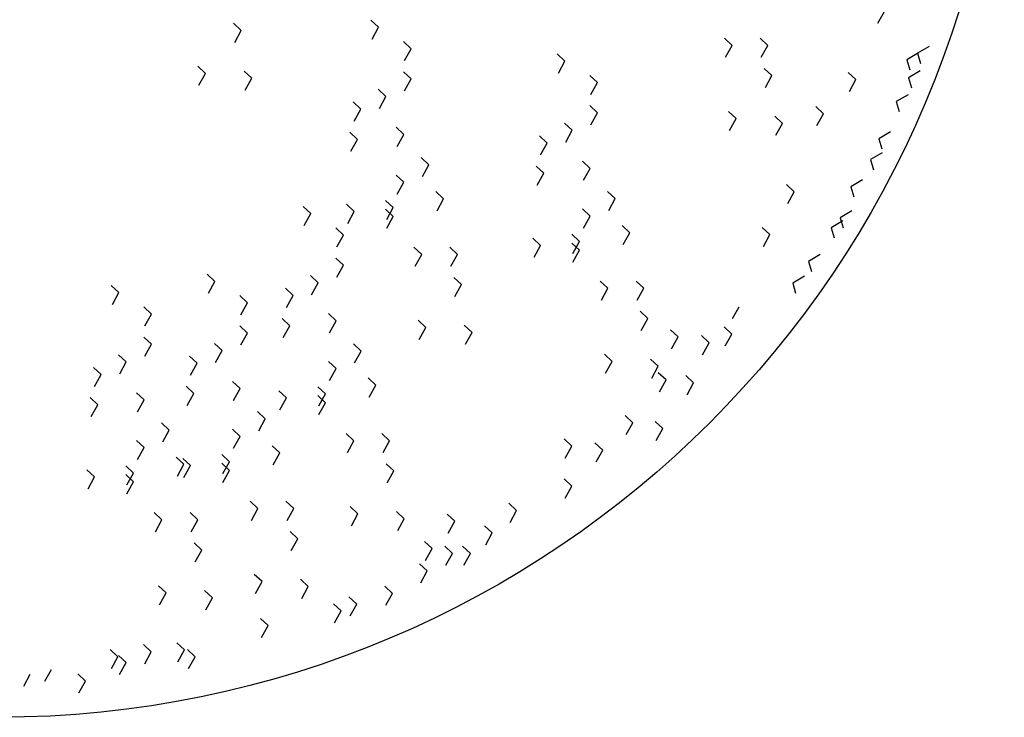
# Model space of a CAD drawing. Extents: x 9.7 to 10.7, y 7.38 to 8.38.
# Tile 2 of 4: x 10.21 to 10.7, y 7.38 to 7.72. Entities that reach past the tile are written whole.
import ezdxf

# ---------------------------------------------------------------- set-up
doc = ezdxf.new("R2010")
doc.units = 0
doc.header["$LTSCALE"] = 0.3
doc.header["$MEASUREMENT"] = 0
doc.layers.get('0').update_dxf_attribs({"linetype": 'CONTINUOUS'})

msp = doc.modelspace()

# ---------------------------------------------------------------- linework, layer by layer
for p, q in [((10.63468, 7.72275), (10.63796, 7.72866)), ((10.38656, 7.72077), (10.38273, 7.72434)), ((10.38656, 7.72077), (10.38273, 7.72434)), ((10.31828, 7.71916), (10.31446, 7.72273)), ((10.31828, 7.71916), (10.31446, 7.72273)), ((10.31501, 7.71325), (10.31828, 7.71916)), ((10.31501, 7.71325), (10.31828, 7.71916)), ((10.38328, 7.71486), (10.38656, 7.72077)), ((10.38328, 7.71486), (10.38656, 7.72077)), ((10.4027, 7.71011), (10.39887, 7.71367)), ((10.4027, 7.71011), (10.39887, 7.71367)), ((10.56229, 7.71172), (10.55846, 7.71529)), ((10.56229, 7.71172), (10.55846, 7.71529)), ((10.58004, 7.71172), (10.57622, 7.71529)), ((10.58004, 7.71172), (10.57622, 7.71529)), ((10.39943, 7.70419), (10.4027, 7.71011)), ((10.39943, 7.70419), (10.4027, 7.71011)), ((10.55901, 7.70581), (10.56229, 7.71172)), ((10.55901, 7.70581), (10.56229, 7.71172)), ((10.57677, 7.70581), (10.58004, 7.71172)), ((10.57677, 7.70581), (10.58004, 7.71172)), ((10.6602, 7.71123), (10.65438, 7.7078)), ((10.6602, 7.71123), (10.65438, 7.7078)), ((10.47916, 7.70392), (10.47533, 7.70749)), ((10.47916, 7.70392), (10.47533, 7.70749)), ((10.47589, 7.69801), (10.47916, 7.70392)), ((10.47589, 7.69801), (10.47916, 7.70392)), ((10.65495, 7.70805), (10.64913, 7.70462)), ((10.64913, 7.70462), (10.65061, 7.6996)), ((10.64913, 7.70462), (10.65061, 7.6996)), ((10.65438, 7.7078), (10.65586, 7.70278)), ((10.65438, 7.7078), (10.65586, 7.70278)), ((10.30053, 7.69783), (10.2967, 7.7014)), ((10.30053, 7.69783), (10.2967, 7.7014)), ((10.32353, 7.69541), (10.3197, 7.69898)), ((10.32353, 7.69541), (10.3197, 7.69898)), ((10.4027, 7.69508), (10.39887, 7.69865)), ((10.4027, 7.69508), (10.39887, 7.69865)), ((10.58206, 7.6967), (10.57823, 7.70026)), ((10.58206, 7.6967), (10.57823, 7.70026)), ((10.65569, 7.69903), (10.64986, 7.6956)), ((10.65569, 7.69903), (10.64986, 7.6956)), ((10.29725, 7.69192), (10.30053, 7.69783)), ((10.29725, 7.69192), (10.30053, 7.69783)), ((10.32025, 7.68949), (10.32353, 7.69541)), ((10.32025, 7.68949), (10.32353, 7.69541)), ((10.39943, 7.68917), (10.4027, 7.69508)), ((10.4953, 7.69326), (10.49148, 7.69683)), ((10.4953, 7.69326), (10.49148, 7.69683)), ((10.57879, 7.69078), (10.58206, 7.6967)), ((10.57879, 7.69078), (10.58206, 7.6967)), ((10.62383, 7.69473), (10.62001, 7.6983)), ((10.62383, 7.69473), (10.62001, 7.6983)), ((10.62056, 7.68882), (10.62383, 7.69473)), ((10.64986, 7.6956), (10.65135, 7.69058)), ((10.64986, 7.6956), (10.65135, 7.69058)), ((10.39019, 7.68635), (10.38636, 7.68992)), ((10.39019, 7.68635), (10.38636, 7.68992)), ((10.49203, 7.68734), (10.4953, 7.69326)), ((10.49203, 7.68734), (10.4953, 7.69326)), ((10.38691, 7.68044), (10.39019, 7.68635)), ((10.38691, 7.68044), (10.39019, 7.68635)), ((10.6497, 7.68724), (10.64388, 7.68381)), ((10.6497, 7.68724), (10.64388, 7.68381)), ((10.37768, 7.68005), (10.37385, 7.68362)), ((10.3744, 7.67414), (10.37768, 7.68005)), ((10.3744, 7.67414), (10.37768, 7.68005)), ((10.4953, 7.67823), (10.49148, 7.6818)), ((10.4953, 7.67823), (10.49148, 7.6818)), ((10.60769, 7.67776), (10.60386, 7.68133)), ((10.60769, 7.67776), (10.60386, 7.68133)), ((10.64388, 7.68381), (10.64536, 7.6788)), ((10.64388, 7.68381), (10.64536, 7.6788)), ((10.49203, 7.67232), (10.4953, 7.67823)), ((10.5643, 7.67537), (10.56048, 7.67894)), ((10.5643, 7.67537), (10.56048, 7.67894)), ((10.56103, 7.66945), (10.5643, 7.67537)), ((10.56103, 7.66945), (10.5643, 7.67537)), ((10.58731, 7.67294), (10.58348, 7.67651)), ((10.58731, 7.67294), (10.58348, 7.67651)), ((10.60441, 7.67185), (10.60769, 7.67776)), ((10.60441, 7.67185), (10.60769, 7.67776)), ((10.39907, 7.66745), (10.39524, 7.67102)), ((10.39907, 7.66745), (10.39524, 7.67102)), ((10.48279, 7.66951), (10.47897, 7.67307)), ((10.48279, 7.66951), (10.47897, 7.67307)), ((10.47952, 7.66359), (10.48279, 7.66951)), ((10.47952, 7.66359), (10.48279, 7.66951)), ((10.58403, 7.66703), (10.58731, 7.67294)), ((10.58403, 7.66703), (10.58731, 7.67294)), ((10.37606, 7.66503), (10.37224, 7.66859)), ((10.37606, 7.66503), (10.37224, 7.66859)), ((10.37279, 7.65911), (10.37606, 7.66503)), ((10.37279, 7.65911), (10.37606, 7.66503)), ((10.39579, 7.66153), (10.39907, 7.66745)), ((10.39579, 7.66153), (10.39907, 7.66745)), ((10.47028, 7.6632), (10.46646, 7.66677)), ((10.64102, 7.66874), (10.63519, 7.66531)), ((10.64102, 7.66874), (10.63519, 7.66531)), ((10.63519, 7.66531), (10.63668, 7.66029)), ((10.63519, 7.66531), (10.63668, 7.66029)), ((10.46701, 7.65729), (10.47028, 7.6632)), ((10.46701, 7.65729), (10.47028, 7.6632)), ((10.41158, 7.65242), (10.40775, 7.65599)), ((10.41158, 7.65242), (10.40775, 7.65599)), ((10.63689, 7.65837), (10.63107, 7.65493)), ((10.63689, 7.65837), (10.63107, 7.65493)), ((10.63107, 7.65493), (10.63256, 7.64992)), ((10.63107, 7.65493), (10.63256, 7.64992)), ((10.4083, 7.64651), (10.41158, 7.65242)), ((10.4083, 7.64651), (10.41158, 7.65242)), ((10.46867, 7.64818), (10.46484, 7.65174)), ((10.46867, 7.64818), (10.46484, 7.65174)), ((10.49167, 7.6506), (10.48785, 7.65417)), ((10.49167, 7.6506), (10.48785, 7.65417)), ((10.4884, 7.64469), (10.49167, 7.6506)), ((10.4884, 7.64469), (10.49167, 7.6506)), ((10.39907, 7.6437), (10.39524, 7.64726)), ((10.39907, 7.6437), (10.39524, 7.64726)), ((10.46539, 7.64226), (10.46867, 7.64818)), ((10.46539, 7.64226), (10.46867, 7.64818)), ((10.62713, 7.64481), (10.62131, 7.64138)), ((10.62713, 7.64481), (10.62131, 7.64138)), ((10.39579, 7.63778), (10.39907, 7.6437)), ((10.39579, 7.63778), (10.39907, 7.6437)), ((10.59316, 7.63898), (10.58933, 7.64255)), ((10.62131, 7.64138), (10.62279, 7.63636)), ((10.62131, 7.64138), (10.62279, 7.63636)), ((10.41884, 7.63546), (10.41502, 7.63902)), ((10.41884, 7.63546), (10.41502, 7.63902)), ((10.41557, 7.62954), (10.41884, 7.63546)), ((10.41557, 7.62954), (10.41884, 7.63546)), ((10.50418, 7.63557), (10.50036, 7.63914)), ((10.50418, 7.63557), (10.50036, 7.63914)), ((10.50091, 7.62966), (10.50418, 7.63557)), ((10.50091, 7.62966), (10.50418, 7.63557)), ((10.58989, 7.63307), (10.59316, 7.63898)), ((10.58989, 7.63307), (10.59316, 7.63898)), ((10.35288, 7.6281), (10.34906, 7.63167)), ((10.35288, 7.6281), (10.34906, 7.63167)), ((10.37445, 7.62915), (10.37062, 7.63272)), ((10.37445, 7.62915), (10.37062, 7.63272)), ((10.39382, 7.63109), (10.39, 7.63466)), ((10.39382, 7.63109), (10.39, 7.63466)), ((10.39382, 7.62673), (10.39, 7.6303)), ((10.39382, 7.62673), (10.39, 7.6303)), ((10.39055, 7.62518), (10.39382, 7.63109)), ((10.49167, 7.62685), (10.48785, 7.63041)), ((10.49167, 7.62685), (10.48785, 7.63041)), ((10.34961, 7.62219), (10.35288, 7.6281)), ((10.34961, 7.62219), (10.35288, 7.6281)), ((10.37118, 7.62324), (10.37445, 7.62915)), ((10.37118, 7.62324), (10.37445, 7.62915)), ((10.39055, 7.62082), (10.39382, 7.62673)), ((10.4884, 7.62093), (10.49167, 7.62685)), ((10.4884, 7.62093), (10.49167, 7.62685)), ((10.62183, 7.62943), (10.61601, 7.62599)), ((10.62183, 7.62943), (10.61601, 7.62599)), ((10.61601, 7.62599), (10.61749, 7.62098)), ((10.61601, 7.62599), (10.61749, 7.62098)), ((10.36903, 7.61744), (10.3652, 7.62101)), ((10.36903, 7.61744), (10.3652, 7.62101)), ((10.51145, 7.61861), (10.50762, 7.62217)), ((10.51145, 7.61861), (10.50762, 7.62217)), ((10.58105, 7.61765), (10.57723, 7.62122)), ((10.58105, 7.61765), (10.57723, 7.62122)), ((10.61737, 7.62448), (10.61154, 7.62104)), ((10.61737, 7.62448), (10.61154, 7.62104)), ((10.61154, 7.62104), (10.61303, 7.61603)), ((10.61154, 7.62104), (10.61303, 7.61603)), ((10.36575, 7.61153), (10.36903, 7.61744)), ((10.36575, 7.61153), (10.36903, 7.61744)), ((10.46705, 7.6123), (10.46323, 7.61587)), ((10.46705, 7.6123), (10.46323, 7.61587)), ((10.48642, 7.61424), (10.4826, 7.61781)), ((10.48642, 7.61424), (10.4826, 7.61781)), ((10.50817, 7.61269), (10.51145, 7.61861)), ((10.50817, 7.61269), (10.51145, 7.61861)), ((10.57778, 7.61174), (10.58105, 7.61765)), ((10.40795, 7.60782), (10.40412, 7.61139)), ((10.40795, 7.60782), (10.40412, 7.61139)), ((10.4257, 7.60782), (10.42188, 7.61139)), ((10.4257, 7.60782), (10.42188, 7.61139)), ((10.46378, 7.60639), (10.46705, 7.6123)), ((10.46378, 7.60639), (10.46705, 7.6123)), ((10.48642, 7.60988), (10.4826, 7.61345)), ((10.48642, 7.60988), (10.4826, 7.61345)), ((10.48315, 7.60833), (10.48642, 7.61424)), ((10.36903, 7.60241), (10.3652, 7.60598)), ((10.36903, 7.60241), (10.3652, 7.60598)), ((10.40467, 7.60191), (10.40795, 7.60782)), ((10.40467, 7.60191), (10.40795, 7.60782)), ((10.42243, 7.60191), (10.4257, 7.60782)), ((10.42243, 7.60191), (10.4257, 7.60782)), ((10.48315, 7.60397), (10.48642, 7.60988)), ((10.60608, 7.6078), (10.60026, 7.60436)), ((10.60608, 7.6078), (10.60026, 7.60436)), ((10.36575, 7.5965), (10.36903, 7.60241)), ((10.60026, 7.60436), (10.60174, 7.59935)), ((10.60026, 7.60436), (10.60174, 7.59935)), ((10.30518, 7.59441), (10.30135, 7.59797)), ((10.30518, 7.59441), (10.30135, 7.59797)), ((10.35652, 7.59369), (10.35269, 7.59725)), ((10.35652, 7.59369), (10.35269, 7.59725)), ((10.42772, 7.5928), (10.4239, 7.59636)), ((10.42772, 7.5928), (10.4239, 7.59636)), ((10.59818, 7.59695), (10.59236, 7.59352)), ((10.59818, 7.59695), (10.59236, 7.59352)), ((10.25747, 7.58879), (10.25365, 7.59236)), ((10.25747, 7.58879), (10.25365, 7.59236)), ((10.3019, 7.58849), (10.30518, 7.59441)), ((10.3019, 7.58849), (10.30518, 7.59441)), ((10.34401, 7.58739), (10.34018, 7.59095)), ((10.35324, 7.58777), (10.35652, 7.59369)), ((10.35324, 7.58777), (10.35652, 7.59369)), ((10.42445, 7.58688), (10.42772, 7.5928)), ((10.42445, 7.58688), (10.42772, 7.5928)), ((10.50055, 7.59098), (10.49672, 7.59454)), ((10.50055, 7.59098), (10.49672, 7.59454)), ((10.49727, 7.58506), (10.50055, 7.59098)), ((10.49727, 7.58506), (10.50055, 7.59098)), ((10.51831, 7.59098), (10.51448, 7.59454)), ((10.51831, 7.59098), (10.51448, 7.59454)), ((10.51503, 7.58506), (10.51831, 7.59098)), ((10.51503, 7.58506), (10.51831, 7.59098)), ((10.59236, 7.59352), (10.59384, 7.5885)), ((10.59236, 7.59352), (10.59384, 7.5885)), ((10.2542, 7.58288), (10.25747, 7.58879)), ((10.2542, 7.58288), (10.25747, 7.58879)), ((10.32132, 7.58374), (10.3175, 7.58731)), ((10.32132, 7.58374), (10.3175, 7.58731)), ((10.34073, 7.58147), (10.34401, 7.58739)), ((10.34073, 7.58147), (10.34401, 7.58739)), ((10.27362, 7.57813), (10.26979, 7.58169)), ((10.27362, 7.57813), (10.26979, 7.58169)), ((10.31805, 7.57783), (10.32132, 7.58374)), ((10.31805, 7.57783), (10.32132, 7.58374)), ((10.56244, 7.57587), (10.56572, 7.58178)), ((10.56244, 7.57587), (10.56572, 7.58178)), ((10.27034, 7.57221), (10.27362, 7.57813)), ((10.27034, 7.57221), (10.27362, 7.57813)), ((10.36539, 7.57478), (10.36157, 7.57835)), ((10.36539, 7.57478), (10.36157, 7.57835)), ((10.52032, 7.57595), (10.5165, 7.57952)), ((10.52032, 7.57595), (10.5165, 7.57952)), ((10.32132, 7.56872), (10.3175, 7.57228)), ((10.32132, 7.56872), (10.3175, 7.57228)), ((10.34239, 7.57236), (10.33857, 7.57593)), ((10.34239, 7.57236), (10.33857, 7.57593)), ((10.33912, 7.56644), (10.34239, 7.57236)), ((10.33912, 7.56644), (10.34239, 7.57236)), ((10.36212, 7.56887), (10.36539, 7.57478)), ((10.36212, 7.56887), (10.36539, 7.57478)), ((10.40996, 7.57147), (10.40614, 7.57504)), ((10.40996, 7.57147), (10.40614, 7.57504)), ((10.40669, 7.56555), (10.40996, 7.57147)), ((10.40669, 7.56555), (10.40996, 7.57147)), ((10.43297, 7.56904), (10.42914, 7.57261)), ((10.43297, 7.56904), (10.42914, 7.57261)), ((10.51705, 7.57003), (10.52032, 7.57595)), ((10.51705, 7.57003), (10.52032, 7.57595)), ((10.56209, 7.56821), (10.55826, 7.57178)), ((10.27362, 7.5631), (10.26979, 7.56667)), ((10.27362, 7.5631), (10.26979, 7.56667)), ((10.31805, 7.5628), (10.32132, 7.56872)), ((10.42969, 7.56313), (10.43297, 7.56904)), ((10.42969, 7.56313), (10.43297, 7.56904)), ((10.53545, 7.56676), (10.53162, 7.57032)), ((10.53545, 7.56676), (10.53162, 7.57032)), ((10.53218, 7.56084), (10.53545, 7.56676)), ((10.55079, 7.56385), (10.54696, 7.56741)), ((10.55079, 7.56385), (10.54696, 7.56741)), ((10.55881, 7.5623), (10.56209, 7.56821)), ((10.27034, 7.55718), (10.27362, 7.5631)), ((10.30881, 7.55999), (10.30499, 7.56356)), ((10.30881, 7.55999), (10.30499, 7.56356)), ((10.37791, 7.55975), (10.37408, 7.56332)), ((10.37791, 7.55975), (10.37408, 7.56332)), ((10.54751, 7.55793), (10.55079, 7.56385)), ((10.54751, 7.55793), (10.55079, 7.56385)), ((10.26111, 7.55437), (10.25728, 7.55794)), ((10.26111, 7.55437), (10.25728, 7.55794)), ((10.2963, 7.55369), (10.29247, 7.55726)), ((10.30554, 7.55408), (10.30881, 7.55999)), ((10.30554, 7.55408), (10.30881, 7.55999)), ((10.37463, 7.55384), (10.37791, 7.55975)), ((10.37463, 7.55384), (10.37791, 7.55975)), ((10.50257, 7.55462), (10.49874, 7.55819)), ((10.50257, 7.55462), (10.49874, 7.55819)), ((10.25783, 7.54846), (10.26111, 7.55437)), ((10.25783, 7.54846), (10.26111, 7.55437)), ((10.29303, 7.54777), (10.2963, 7.55369)), ((10.29303, 7.54777), (10.2963, 7.55369)), ((10.36539, 7.55103), (10.36157, 7.5546)), ((10.36539, 7.55103), (10.36157, 7.5546)), ((10.49929, 7.5487), (10.50257, 7.55462)), ((10.49929, 7.5487), (10.50257, 7.55462)), ((10.52557, 7.5522), (10.52175, 7.55576)), ((10.52557, 7.5522), (10.52175, 7.55576)), ((10.5223, 7.54628), (10.52557, 7.5522)), ((10.5223, 7.54628), (10.52557, 7.5522)), ((10.2486, 7.54807), (10.24477, 7.55164)), ((10.24532, 7.54216), (10.2486, 7.54807)), ((10.24532, 7.54216), (10.2486, 7.54807)), ((10.36212, 7.54511), (10.36539, 7.55103)), ((10.36212, 7.54511), (10.36539, 7.55103)), ((10.5294, 7.54543), (10.52557, 7.54899)), ((10.5294, 7.54543), (10.52557, 7.54899)), ((10.54312, 7.54397), (10.53929, 7.54754)), ((10.54312, 7.54397), (10.53929, 7.54754)), ((10.29469, 7.53866), (10.29086, 7.54223)), ((10.29469, 7.53866), (10.29086, 7.54223)), ((10.31769, 7.54108), (10.31386, 7.54465)), ((10.31769, 7.54108), (10.31386, 7.54465)), ((10.36015, 7.53843), (10.35632, 7.54199)), ((10.36015, 7.53843), (10.35632, 7.54199)), ((10.38517, 7.54279), (10.38134, 7.54636)), ((10.38517, 7.54279), (10.38134, 7.54636)), ((10.38189, 7.53687), (10.38517, 7.54279)), ((10.38189, 7.53687), (10.38517, 7.54279)), ((10.52612, 7.53951), (10.5294, 7.54543)), ((10.52612, 7.53951), (10.5294, 7.54543)), ((10.53984, 7.53806), (10.54312, 7.54397)), ((10.53984, 7.53806), (10.54312, 7.54397)), ((10.26999, 7.53547), (10.26616, 7.53904)), ((10.26999, 7.53547), (10.26616, 7.53904)), ((10.29141, 7.53275), (10.29469, 7.53866)), ((10.29141, 7.53275), (10.29469, 7.53866)), ((10.31442, 7.53517), (10.31769, 7.54108)), ((10.31442, 7.53517), (10.31769, 7.54108)), ((10.34078, 7.53649), (10.33695, 7.54005)), ((10.34078, 7.53649), (10.33695, 7.54005)), ((10.36015, 7.53406), (10.35632, 7.53763)), ((10.36015, 7.53406), (10.35632, 7.53763)), ((10.35687, 7.53251), (10.36015, 7.53843)), ((10.24698, 7.53304), (10.24316, 7.53661)), ((10.24698, 7.53304), (10.24316, 7.53661)), ((10.24371, 7.52713), (10.24698, 7.53304)), ((10.24371, 7.52713), (10.24698, 7.53304)), ((10.26671, 7.52955), (10.26999, 7.53547)), ((10.26671, 7.52955), (10.26999, 7.53547)), ((10.3375, 7.53057), (10.34078, 7.53649)), ((10.3375, 7.53057), (10.34078, 7.53649)), ((10.35687, 7.52815), (10.36015, 7.53406)), ((10.3302, 7.52606), (10.32637, 7.52962)), ((10.3302, 7.52606), (10.32637, 7.52962)), ((10.51285, 7.5241), (10.50902, 7.52766)), ((10.51285, 7.5241), (10.50902, 7.52766)), ((10.2825, 7.52044), (10.27867, 7.52401)), ((10.2825, 7.52044), (10.27867, 7.52401)), ((10.32693, 7.52014), (10.3302, 7.52606)), ((10.32693, 7.52014), (10.3302, 7.52606)), ((10.50958, 7.51818), (10.51285, 7.5241)), ((10.50958, 7.51818), (10.51285, 7.5241)), ((10.52778, 7.52119), (10.52396, 7.52476)), ((10.52778, 7.52119), (10.52396, 7.52476)), ((10.27922, 7.51453), (10.2825, 7.52044)), ((10.27922, 7.51453), (10.2825, 7.52044)), ((10.31769, 7.51733), (10.31386, 7.5209)), ((10.31769, 7.51733), (10.31386, 7.5209)), ((10.37427, 7.51516), (10.37045, 7.51872)), ((10.37427, 7.51516), (10.37045, 7.51872)), ((10.39203, 7.51516), (10.3882, 7.51872)), ((10.39203, 7.51516), (10.3882, 7.51872)), ((10.52451, 7.51527), (10.52778, 7.52119)), ((10.52451, 7.51527), (10.52778, 7.52119)), ((10.26999, 7.51172), (10.26616, 7.51528)), ((10.26999, 7.51172), (10.26616, 7.51528)), ((10.31442, 7.51142), (10.31769, 7.51733)), ((10.31442, 7.51142), (10.31769, 7.51733)), ((10.33747, 7.50909), (10.33364, 7.51266)), ((10.33747, 7.50909), (10.33364, 7.51266)), ((10.371, 7.50924), (10.37427, 7.51516)), ((10.371, 7.50924), (10.37427, 7.51516)), ((10.38876, 7.50924), (10.39203, 7.51516)), ((10.38876, 7.50924), (10.39203, 7.51516)), ((10.48258, 7.51246), (10.47876, 7.51603)), ((10.48258, 7.51246), (10.47876, 7.51603)), ((10.49792, 7.51052), (10.49409, 7.51409)), ((10.49792, 7.51052), (10.49409, 7.51409)), ((10.26671, 7.5058), (10.26999, 7.51172)), ((10.26671, 7.5058), (10.26999, 7.51172)), ((10.31244, 7.50473), (10.30862, 7.5083)), ((10.31244, 7.50473), (10.30862, 7.5083)), ((10.33419, 7.50318), (10.33747, 7.50909)), ((10.33419, 7.50318), (10.33747, 7.50909)), ((10.47931, 7.50655), (10.48258, 7.51246)), ((10.47931, 7.50655), (10.48258, 7.51246)), ((10.49464, 7.50461), (10.49792, 7.51052)), ((10.49464, 7.50461), (10.49792, 7.51052)), ((10.28976, 7.50347), (10.28593, 7.50704)), ((10.28976, 7.50347), (10.28593, 7.50704)), ((10.28649, 7.49756), (10.28976, 7.50347)), ((10.28649, 7.49756), (10.28976, 7.50347)), ((10.29307, 7.50279), (10.28925, 7.50636)), ((10.29307, 7.50279), (10.28925, 7.50636)), ((10.31244, 7.50036), (10.30862, 7.50393)), ((10.31244, 7.50036), (10.30862, 7.50393)), ((10.30917, 7.49881), (10.31244, 7.50473)), ((10.39405, 7.50013), (10.39022, 7.5037)), ((10.39405, 7.50013), (10.39022, 7.5037)), ((10.24537, 7.49717), (10.24154, 7.50074)), ((10.24537, 7.49717), (10.24154, 7.50074)), ((10.26474, 7.49911), (10.26091, 7.50268)), ((10.26474, 7.49911), (10.26091, 7.50268)), ((10.26474, 7.49475), (10.26091, 7.49832)), ((10.26474, 7.49475), (10.26091, 7.49832)), ((10.26146, 7.4932), (10.26474, 7.49911)), ((10.2898, 7.49687), (10.29307, 7.50279)), ((10.2898, 7.49687), (10.29307, 7.50279)), ((10.30917, 7.49445), (10.31244, 7.50036)), ((10.39077, 7.49422), (10.39405, 7.50013)), ((10.39077, 7.49422), (10.39405, 7.50013)), ((10.24209, 7.49126), (10.24537, 7.49717)), ((10.24209, 7.49126), (10.24537, 7.49717)), ((10.26146, 7.48883), (10.26474, 7.49475)), ((10.48258, 7.49259), (10.47876, 7.49616)), ((10.48258, 7.49259), (10.47876, 7.49616)), ((10.47931, 7.48667), (10.48258, 7.49259)), ((10.47931, 7.48667), (10.48258, 7.49259)), ((10.32657, 7.48146), (10.32274, 7.48503)), ((10.32657, 7.48146), (10.32274, 7.48503)), ((10.34433, 7.48146), (10.3405, 7.48503)), ((10.34433, 7.48146), (10.3405, 7.48503)), ((10.45514, 7.48047), (10.45131, 7.48404)), ((10.45514, 7.48047), (10.45131, 7.48404)), ((10.27886, 7.47584), (10.27504, 7.47941)), ((10.27886, 7.47584), (10.27504, 7.47941)), ((10.29662, 7.47584), (10.2928, 7.47941)), ((10.29662, 7.47584), (10.2928, 7.47941)), ((10.32329, 7.47555), (10.32657, 7.48146)), ((10.32329, 7.47555), (10.32657, 7.48146)), ((10.34105, 7.47555), (10.34433, 7.48146)), ((10.34105, 7.47555), (10.34433, 7.48146)), ((10.37629, 7.4788), (10.37247, 7.48237)), ((10.37629, 7.4788), (10.37247, 7.48237)), ((10.37302, 7.47289), (10.37629, 7.4788)), ((10.37302, 7.47289), (10.37629, 7.4788)), ((10.39929, 7.47638), (10.39547, 7.47994)), ((10.39929, 7.47638), (10.39547, 7.47994)), ((10.42447, 7.47514), (10.42064, 7.4787)), ((10.42447, 7.47514), (10.42064, 7.4787)), ((10.45186, 7.47456), (10.45514, 7.48047)), ((10.45186, 7.47456), (10.45514, 7.48047)), ((10.27559, 7.46993), (10.27886, 7.47584)), ((10.27559, 7.46993), (10.27886, 7.47584)), ((10.29335, 7.46993), (10.29662, 7.47584)), ((10.29335, 7.46993), (10.29662, 7.47584)), ((10.39602, 7.47046), (10.39929, 7.47638)), ((10.39602, 7.47046), (10.39929, 7.47638)), ((10.42119, 7.46922), (10.42447, 7.47514)), ((10.42119, 7.46922), (10.42447, 7.47514)), ((10.34634, 7.46643), (10.34252, 7.47)), ((10.34634, 7.46643), (10.34252, 7.47)), ((10.44303, 7.46932), (10.43921, 7.47289)), ((10.43976, 7.46341), (10.44303, 7.46932)), ((10.29864, 7.46082), (10.29481, 7.46438)), ((10.29864, 7.46082), (10.29481, 7.46438)), ((10.34307, 7.46052), (10.34634, 7.46643)), ((10.34307, 7.46052), (10.34634, 7.46643)), ((10.41317, 7.46156), (10.40934, 7.46513)), ((10.41317, 7.46156), (10.40934, 7.46513)), ((10.29536, 7.4549), (10.29864, 7.46082)), ((10.29536, 7.4549), (10.29864, 7.46082)), ((10.40989, 7.45565), (10.41317, 7.46156)), ((10.40989, 7.45565), (10.41317, 7.46156)), ((10.42326, 7.45914), (10.41943, 7.46271)), ((10.42326, 7.45914), (10.41943, 7.46271)), ((10.41998, 7.45323), (10.42326, 7.45914)), ((10.41998, 7.45323), (10.42326, 7.45914)), ((10.43214, 7.45914), (10.42831, 7.46271)), ((10.43214, 7.45914), (10.42831, 7.46271)), ((10.42886, 7.45323), (10.43214, 7.45914)), ((10.42886, 7.45323), (10.43214, 7.45914)), ((10.41075, 7.45042), (10.40692, 7.45398)), ((10.41075, 7.45042), (10.40692, 7.45398)), ((10.40747, 7.4445), (10.41075, 7.45042)), ((10.40747, 7.4445), (10.41075, 7.45042)), ((10.32859, 7.4451), (10.32476, 7.44867)), ((10.32859, 7.4451), (10.32476, 7.44867)), ((10.32531, 7.43919), (10.32859, 7.4451)), ((10.32531, 7.43919), (10.32859, 7.4451)), ((10.35159, 7.44268), (10.34776, 7.44625)), ((10.35159, 7.44268), (10.34776, 7.44625)), ((10.28088, 7.43949), (10.27706, 7.44305)), ((10.28088, 7.43949), (10.27706, 7.44305)), ((10.27761, 7.43357), (10.28088, 7.43949)), ((10.27761, 7.43357), (10.28088, 7.43949)), ((10.30389, 7.43706), (10.30006, 7.44063)), ((10.30389, 7.43706), (10.30006, 7.44063)), ((10.34832, 7.43677), (10.35159, 7.44268)), ((10.34832, 7.43677), (10.35159, 7.44268)), ((10.39339, 7.43927), (10.38957, 7.44283)), ((10.39339, 7.43927), (10.38957, 7.44283)), ((10.39012, 7.43335), (10.39339, 7.43927)), ((10.39012, 7.43335), (10.39339, 7.43927)), ((10.30061, 7.43115), (10.30389, 7.43706)), ((10.30061, 7.43115), (10.30389, 7.43706)), ((10.37564, 7.43393), (10.37181, 7.4375)), ((10.37564, 7.43393), (10.37181, 7.4375)), ((10.36797, 7.43054), (10.36414, 7.43411)), ((10.36797, 7.43054), (10.36414, 7.43411)), ((10.36469, 7.42463), (10.36797, 7.43054)), ((10.36469, 7.42463), (10.36797, 7.43054)), ((10.37236, 7.42802), (10.37564, 7.43393)), ((10.37236, 7.42802), (10.37564, 7.43393)), ((10.33165, 7.42327), (10.32782, 7.42684)), ((10.33165, 7.42327), (10.32782, 7.42684)), ((10.32837, 7.41735), (10.33165, 7.42327)), ((10.32837, 7.41735), (10.33165, 7.42327)), ((10.25699, 7.40776), (10.25316, 7.41132)), ((10.27353, 7.41018), (10.26971, 7.41375)), ((10.27353, 7.41018), (10.26971, 7.41375)), ((10.27026, 7.40427), (10.27353, 7.41018)), ((10.29008, 7.41115), (10.28625, 7.41472)), ((10.29008, 7.41115), (10.28625, 7.41472)), ((10.2868, 7.40524), (10.29008, 7.41115)), ((10.2868, 7.40524), (10.29008, 7.41115)), ((10.29533, 7.40776), (10.2915, 7.41132)), ((10.29533, 7.40776), (10.2915, 7.41132)), ((10.25371, 7.40184), (10.25699, 7.40776)), ((10.26102, 7.40485), (10.2572, 7.40842)), ((10.26102, 7.40485), (10.2572, 7.40842)), ((10.29205, 7.40184), (10.29533, 7.40776)), ((10.29205, 7.40184), (10.29533, 7.40776)), ((10.22062, 7.39554), (10.22389, 7.40146)), ((10.25775, 7.39893), (10.26102, 7.40485)), ((10.25775, 7.39893), (10.26102, 7.40485)), ((10.21013, 7.39312), (10.2134, 7.39903)), ((10.21013, 7.39312), (10.2134, 7.39903)), ((10.24084, 7.39564), (10.23702, 7.39921)), ((10.24084, 7.39564), (10.23702, 7.39921)), ((10.23757, 7.38972), (10.24084, 7.39564)), ((10.23757, 7.38972), (10.24084, 7.39564))]:
    msp.add_line(p, q)
msp.add_circle((10.19755, 7.87762), 0.5)

doc.saveas('drawing.dxf')
